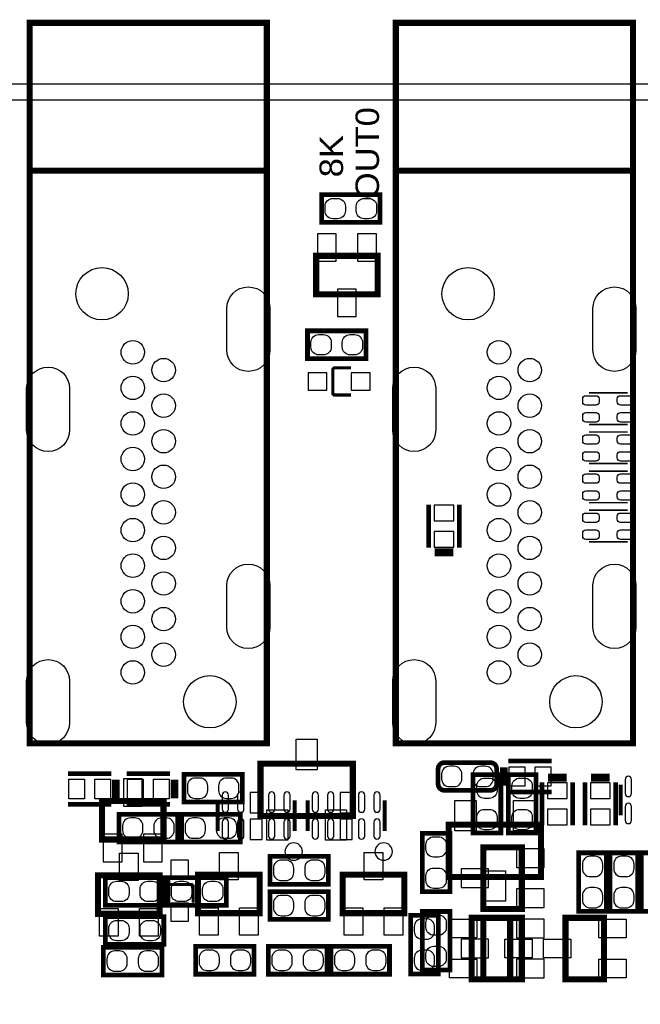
# Model space of a CAD drawing. Extents: x 0 to 160, y 0 to 118.
# Tile 10 of 13: x 104 to 124, y 86 to 118. Entities that reach past the tile are written whole.
import ezdxf

# ---------------------------------------------------------------- set-up
doc = ezdxf.new("R2010")
doc.units = 0
for name, color, linetype in [('BG_OUTLINE', 254, 'CONTINUOUS'), ('PG_SILKSCREEN_BOTTOM', 12, 'CONTINUOUS'), ('PG_SILKSCREEN_TOP', 9, 'CONTINUOUS'), ('PIN_BOTTOM', 1, 'CONTINUOUS'), ('PIN_TOP', 110, 'CONTINUOUS'), ('RKI_ALL', 40, 'CONTINUOUS')]:
    doc.layers.add(name, color=color, linetype=linetype)

msp = doc.modelspace()

# ---------------------------------------------------------------- linework, layer by layer
at = {"layer": 'BG_OUTLINE'}
msp.add_lwpolyline([(3.999992, 0), (155.999688, 0, 0.414214), (159.99968, 3.999992), (159.99968, 111.999776, 0.414214), (155.999688, 115.999768), (151.13, 115.999768), (150.416768, 116.713), (141.224, 116.713), (140.510768, 115.999768), (50.165, 115.999768), (49.735232, 115.57), (43.228768, 115.57), (42.799, 115.999768), (15.748, 115.999768), (15.415768, 116.332), (13.921232, 116.332), (13.589, 115.999768), (3.999992, 115.999768, 0.414214), (0, 111.999776), (0, 3.999992, 0.414214)], format="xyb", close=True, dxfattribs=at)
at = {"layer": 'PG_SILKSCREEN_BOTTOM'}
for points, const_width in [([(115.795095, 111.513112), (113.895073, 111.513112), (113.895073, 112.413288), (115.795095, 112.413288), (115.795095, 111.513112)], 0.1524), ([(113.718086, 110.430208), (115.718082, 110.430208), (115.718082, 109.180198), (113.718086, 109.180198), (113.718086, 110.430208)], 0.2), ([(113.437873, 107.993688), (115.337895, 107.993688), (115.337895, 107.093512), (113.437873, 107.093512), (113.437873, 107.993688)], 0.1524), ([(114.854076, 105.909796), (114.304089, 105.909796), (114.264084, 105.949801), (114.264084, 106.749799), (114.304089, 106.789804), (114.854076, 106.789804)], 0.1), ([(123.832696, 105.977792), (122.582686, 105.977792)], 0.050013), ([(123.83069, 104.9528), (122.580679, 104.9528)], 0.050013), ([(123.832696, 104.707792), (122.582686, 104.707792)], 0.050013), ([(123.83069, 103.6828), (122.580679, 103.6828)], 0.050013), ([(123.832696, 103.437792), (122.582686, 103.437792)], 0.050013), ([(117.367685, 102.350799), (117.367685, 100.950801)], 0.1524), ([(118.367683, 102.350799), (118.367683, 100.950801)], 0.1524), ([(123.83069, 102.4128), (122.580679, 102.4128)], 0.050013), ([(123.832696, 102.167792), (122.582686, 102.167792)], 0.050013), ([(123.83069, 101.1428), (122.580679, 101.1428)], 0.050013), ([(118.167683, 100.850802), (117.567685, 100.850802)], 0.1524), ([(118.167683, 100.750802), (117.567685, 100.750802)], 0.1524), ([(118.814596, 91.683789), (118.814596, 93.583811), (119.714772, 93.583811), (119.714772, 91.683789), (118.814596, 91.683789)], 0.1524), ([(119.957596, 91.683789), (119.957596, 93.583811), (120.857772, 93.583811), (120.857772, 91.683789), (119.957596, 91.683789)], 0.1524), ([(121.050685, 91.933801), (121.050685, 93.333799)], 0.1524), ([(121.250685, 93.533798), (121.850683, 93.533798)], 0.1524), ([(121.250685, 93.433798), (121.850683, 93.433798)], 0.1524), ([(122.050683, 91.933801), (122.050683, 93.333799)], 0.1524), ([(122.447685, 91.933801), (122.447685, 93.333799)], 0.1524), ([(122.647685, 93.533798), (123.247683, 93.533798)], 0.1524), ([(122.647685, 93.433798), (123.247683, 93.433798)], 0.1524), ([(123.447683, 91.933801), (123.447683, 93.333799)], 0.1524), ([(123.60275, 93.260926), (123.60275, 92.260928)], 0.127), ([(108.763181, 91.474392), (106.763185, 91.474392), (106.763185, 92.724402), (108.763181, 92.724402), (108.763181, 91.474392)], 0.2), ([(110.52175, 92.752926), (110.52175, 91.752928)], 0.127), ([(113.021618, 92.752926), (113.021618, 91.752928)], 0.127), ([(113.44275, 92.752926), (113.44275, 91.752928)], 0.127), ([(115.942618, 92.752926), (115.942618, 91.752928)], 0.127), ([(117.163596, 89.778789), (117.163596, 91.678811), (118.063772, 91.678811), (118.063772, 89.778789), (117.163596, 89.778789)], 0.1524), ([(120.398692, 91.220798), (120.398692, 89.220802), (119.148682, 89.220802), (119.148682, 91.220798), (120.398692, 91.220798)], 0.2), ([(106.872989, 90.239088), (108.773011, 90.239088), (108.773011, 89.338912), (106.872989, 89.338912), (106.872989, 90.239088)], 0.1524), ([(108.904989, 90.239088), (110.805011, 90.239088), (110.805011, 89.338912), (108.904989, 89.338912), (108.904989, 90.239088)], 0.1524), ([(118.063772, 89.138811), (118.063772, 87.238789), (117.163596, 87.238789), (117.163596, 89.138811), (118.063772, 89.138811)], 0.1524), ([(108.773011, 88.068912), (106.872989, 88.068912), (106.872989, 88.969088), (108.773011, 88.969088), (108.773011, 88.068912)], 0.1524), ([(120.398692, 88.934798), (120.398692, 86.934802), (119.148682, 86.934802), (119.148682, 88.934798), (120.398692, 88.934798)], 0.2)]:
    msp.add_lwpolyline(points, dxfattribs=dict(at, const_width=const_width))
for points in [[(113.274856, 91.0844, 1), (112.706912, 91.0844, 1)], [(116.195856, 91.0844, 1), (115.627912, 91.0844, 1)]]:
    msp.add_lwpolyline(points, format="xyb", close=True, dxfattribs=at)
at = {"layer": 'PG_SILKSCREEN_TOP'}
for points, const_width in [([(112.116489, 117.997351), (112.116489, 94.597347), (104.416479, 94.597347), (104.416479, 117.997351), (112.116489, 117.997351)], 0.2), ([(124.003689, 117.997351), (124.003689, 94.597347), (116.303679, 94.597347), (116.303679, 117.997351), (124.003689, 117.997351)], 0.2), ([(112.116489, 113.197335), (104.416479, 113.197335)], 0.2), ([(124.003689, 113.197335), (116.303679, 113.197335)], 0.2), ([(111.911003, 93.941011), (114.910997, 93.941011), (114.910997, 92.240989), (111.911003, 92.240989), (111.911003, 93.941011)], 0.2), ([(121.361683, 94.022799), (119.961685, 94.022799)], 0.1524), ([(105.666184, 93.616399), (107.066182, 93.616399)], 0.1524), ([(107.571184, 93.616399), (108.971182, 93.616399)], 0.1524), ([(119.761686, 93.822799), (119.761686, 93.222801)], 0.1524), ([(119.861686, 93.822799), (119.861686, 93.222801)], 0.1524), ([(107.166181, 92.816401), (107.166181, 93.416399)], 0.1524), ([(107.266181, 92.816401), (107.266181, 93.416399)], 0.1524), ([(109.071181, 92.816401), (109.071181, 93.416399)], 0.1524), ([(109.171181, 92.816401), (109.171181, 93.416399)], 0.1524), ([(109.424673, 92.691712), (111.324695, 92.691712), (111.324695, 93.591888), (109.424673, 93.591888), (109.424673, 92.691712)], 0.1524), ([(121.361683, 93.022801), (119.961685, 93.022801)], 0.1524), ([(105.666184, 92.616401), (107.066182, 92.616401)], 0.1524), ([(107.571184, 92.616401), (108.971182, 92.616401)], 0.1524), ([(109.221194, 92.296488), (107.321172, 92.296488), (107.321172, 91.396312), (109.221194, 91.396312), (109.221194, 92.296488)], 0.1524), ([(109.353172, 91.396312), (111.253194, 91.396312), (111.253194, 92.296488), (109.353172, 92.296488), (109.353172, 91.396312)], 0.1524), ([(121.018681, 90.259789), (118.018687, 90.259789), (118.018687, 91.959811), (121.018681, 91.959811), (121.018681, 90.259789)], 0.2), ([(112.218673, 90.024712), (114.118695, 90.024712), (114.118695, 90.924888), (112.218673, 90.924888), (112.218673, 90.024712)], 0.1524), ([(123.143772, 89.143789), (123.143772, 91.043811), (122.243596, 91.043811), (122.243596, 89.143789), (123.143772, 89.143789)], 0.1524), ([(124.159772, 89.143789), (124.159772, 91.043811), (123.259596, 91.043811), (123.259596, 89.143789), (124.159772, 89.143789)], 0.1524), ([(125.175772, 89.143789), (125.175772, 91.043811), (124.275596, 91.043811), (124.275596, 89.143789), (125.175772, 89.143789)], 0.1524), ([(106.636185, 89.061392), (108.636181, 89.061392), (108.636181, 90.311402), (106.636185, 90.311402), (106.636185, 89.061392)], 0.2), ([(109.882686, 89.086792), (111.882682, 89.086792), (111.882682, 90.336802), (109.882686, 90.336802), (109.882686, 89.086792)], 0.2), ([(114.581686, 89.086792), (116.581682, 89.086792), (116.581682, 90.336802), (114.581686, 90.336802), (114.581686, 89.086792)], 0.2), ([(109.727187, 89.424408), (109.727187, 89.974395), (109.687182, 90.0144), (108.887184, 90.0144), (108.847179, 89.974395), (108.847179, 89.424408)], 0.1), ([(114.118695, 89.781888), (112.218673, 89.781888), (112.218673, 88.881712), (114.118695, 88.881712), (114.118695, 89.781888)], 0.1524), ([(116.782596, 89.011811), (116.782596, 87.111789), (117.682772, 87.111789), (117.682772, 89.011811), (116.782596, 89.011811)], 0.1524), ([(118.765676, 88.934798), (118.765676, 86.934802), (120.015686, 86.934802), (120.015686, 88.934798), (118.765676, 88.934798)], 0.2), ([(123.065692, 86.934802), (123.065692, 88.934798), (121.815682, 88.934798), (121.815682, 86.934802), (123.065692, 86.934802)], 0.2), ([(106.813172, 87.078312), (108.713194, 87.078312), (108.713194, 87.978488), (106.813172, 87.978488), (106.813172, 87.078312)], 0.1524), ([(109.805673, 87.103712), (111.705695, 87.103712), (111.705695, 88.003888), (109.805673, 88.003888), (109.805673, 87.103712)], 0.1524), ([(112.167873, 87.103712), (114.067895, 87.103712), (114.067895, 88.003888), (112.167873, 88.003888), (112.167873, 87.103712)], 0.1524), ([(116.099895, 88.003888), (114.199873, 88.003888), (114.199873, 87.103712), (116.099895, 87.103712), (116.099895, 88.003888)], 0.1524)]:
    msp.add_lwpolyline(points, dxfattribs=dict(at, const_width=const_width))
at = {"layer": 'PG_SILKSCREEN_TOP', "const_width": 0.1524}
msp.add_lwpolyline([(119.376495, 93.972888), (117.882873, 93.972888, 0.414214), (117.679673, 93.769688), (117.679673, 93.275912, 0.414214), (117.882873, 93.072712), (119.376495, 93.072712, 0.414214), (119.579695, 93.275912), (119.579695, 93.769688, 0.414214), (119.376495, 93.972888)], format="xyb", dxfattribs=at)
at = {"layer": 'PIN_BOTTOM'}
for points in [[(114.413284, 111.633), (114.260884, 111.633, -0.414214), (114.006884, 111.887), (114.006884, 112.0394, -0.414214), (114.260884, 112.2934), (114.413284, 112.2934, -0.414214), (114.667284, 112.0394), (114.667284, 111.887, -0.414214)], [(115.429284, 111.633), (115.276884, 111.633, -0.414214), (115.022884, 111.887), (115.022884, 112.0394, -0.414214), (115.276884, 112.2934), (115.429284, 112.2934, -0.414214), (115.683284, 112.0394), (115.683284, 111.887, -0.414214)], [(110.81799, 107.374233), (110.81799, 108.720433, -1), (112.21499, 108.720433), (112.21499, 107.374233, -1)], [(122.70519, 107.374233), (122.70519, 108.720433, -1), (124.10219, 108.720433), (124.10219, 107.374233, -1)], [(113.803684, 107.8738), (113.956084, 107.8738, -0.414214), (114.210084, 107.6198), (114.210084, 107.4674, -0.414214), (113.956084, 107.2134), (113.803684, 107.2134, -0.414214), (113.549684, 107.4674), (113.549684, 107.6198, -0.414214)], [(114.819684, 107.8738), (114.972084, 107.8738, -0.414214), (115.226084, 107.6198), (115.226084, 107.4674, -0.414214), (114.972084, 107.2134), (114.819684, 107.2134, -0.414214), (114.565684, 107.4674), (114.565684, 107.6198, -0.414214)], [(104.317978, 104.774238), (104.317978, 106.120438, -1), (105.714978, 106.120438), (105.714978, 104.774238, -1)], [(116.205178, 104.774238), (116.205178, 106.120438, -1), (117.602178, 106.120438), (117.602178, 104.774238, -1)], [(122.805292, 105.583406), (122.475092, 105.583406, -0.414214), (122.373492, 105.685006), (122.373492, 105.786606, -0.414214), (122.475092, 105.888206), (122.805292, 105.888206, -0.414214), (122.906892, 105.786606), (122.906892, 105.685006, -0.414214)], [(123.928276, 105.583406), (123.598076, 105.583406, -0.414214), (123.496476, 105.685006), (123.496476, 105.786606, -0.414214), (123.598076, 105.888206), (123.928276, 105.888206, -0.414214), (124.029876, 105.786606), (124.029876, 105.685006, -0.414214)], [(122.805292, 105.033394), (122.475092, 105.033394, -0.414214), (122.373492, 105.134994), (122.373492, 105.236594, -0.414214), (122.475092, 105.338194), (122.805292, 105.338194, -0.414214), (122.906892, 105.236594), (122.906892, 105.134994, -0.414214)], [(123.928276, 105.033394), (123.598076, 105.033394, -0.414214), (123.496476, 105.134994), (123.496476, 105.236594, -0.414214), (123.598076, 105.338194), (123.928276, 105.338194, -0.414214), (124.029876, 105.236594), (124.029876, 105.134994, -0.414214)], [(122.805292, 104.313406), (122.475092, 104.313406, -0.414214), (122.373492, 104.415006), (122.373492, 104.516606, -0.414214), (122.475092, 104.618206), (122.805292, 104.618206, -0.414214), (122.906892, 104.516606), (122.906892, 104.415006, -0.414214)], [(123.928276, 104.313406), (123.598076, 104.313406, -0.414214), (123.496476, 104.415006), (123.496476, 104.516606, -0.414214), (123.598076, 104.618206), (123.928276, 104.618206, -0.414214), (124.029876, 104.516606), (124.029876, 104.415006, -0.414214)], [(122.805292, 103.763394), (122.475092, 103.763394, -0.414214), (122.373492, 103.864994), (122.373492, 103.966594, -0.414214), (122.475092, 104.068194), (122.805292, 104.068194, -0.414214), (122.906892, 103.966594), (122.906892, 103.864994, -0.414214)], [(123.928276, 103.763394), (123.598076, 103.763394, -0.414214), (123.496476, 103.864994), (123.496476, 103.966594, -0.414214), (123.598076, 104.068194), (123.928276, 104.068194, -0.414214), (124.029876, 103.966594), (124.029876, 103.864994, -0.414214)], [(122.805292, 103.043406), (122.475092, 103.043406, -0.414214), (122.373492, 103.145006), (122.373492, 103.246606, -0.414214), (122.475092, 103.348206), (122.805292, 103.348206, -0.414214), (122.906892, 103.246606), (122.906892, 103.145006, -0.414214)], [(123.928276, 103.043406), (123.598076, 103.043406, -0.414214), (123.496476, 103.145006), (123.496476, 103.246606, -0.414214), (123.598076, 103.348206), (123.928276, 103.348206, -0.414214), (124.029876, 103.246606), (124.029876, 103.145006, -0.414214)], [(122.805292, 102.493394), (122.475092, 102.493394, -0.414214), (122.373492, 102.594994), (122.373492, 102.696594, -0.414214), (122.475092, 102.798194), (122.805292, 102.798194, -0.414214), (122.906892, 102.696594), (122.906892, 102.594994, -0.414214)], [(123.928276, 102.493394), (123.598076, 102.493394, -0.414214), (123.496476, 102.594994), (123.496476, 102.696594, -0.414214), (123.598076, 102.798194), (123.928276, 102.798194, -0.414214), (124.029876, 102.696594), (124.029876, 102.594994, -0.414214)], [(122.805292, 101.773406), (122.475092, 101.773406, -0.414214), (122.373492, 101.875006), (122.373492, 101.976606, -0.414214), (122.475092, 102.078206), (122.805292, 102.078206, -0.414214), (122.906892, 101.976606), (122.906892, 101.875006, -0.414214)], [(123.928276, 101.773406), (123.598076, 101.773406, -0.414214), (123.496476, 101.875006), (123.496476, 101.976606, -0.414214), (123.598076, 102.078206), (123.928276, 102.078206, -0.414214), (124.029876, 101.976606), (124.029876, 101.875006, -0.414214)], [(122.805292, 101.223394), (122.475092, 101.223394, -0.414214), (122.373492, 101.324994), (122.373492, 101.426594, -0.414214), (122.475092, 101.528194), (122.805292, 101.528194, -0.414214), (122.906892, 101.426594), (122.906892, 101.324994, -0.414214)], [(123.928276, 101.223394), (123.598076, 101.223394, -0.414214), (123.496476, 101.324994), (123.496476, 101.426594, -0.414214), (123.598076, 101.528194), (123.928276, 101.528194, -0.414214), (124.029876, 101.426594), (124.029876, 101.324994, -0.414214)], [(110.81799, 98.374251), (110.81799, 99.720451, -1), (112.21499, 99.720451), (112.21499, 98.374251, -1)], [(122.70519, 98.374251), (122.70519, 99.720451, -1), (124.10219, 99.720451), (124.10219, 98.374251, -1)], [(104.317978, 95.274232), (104.317978, 96.620432, -1), (105.714978, 96.620432), (105.714978, 95.274232, -1)], [(116.205178, 95.274232), (116.205178, 96.620432, -1), (117.602178, 96.620432), (117.602178, 95.274232, -1)], [(118.934484, 93.0656), (118.934484, 93.218, -0.414214), (119.188484, 93.472), (119.340884, 93.472, -0.414214), (119.594884, 93.218), (119.594884, 93.0656, -0.414214), (119.340884, 92.8116), (119.188484, 92.8116, -0.414214)], [(120.077484, 93.0656), (120.077484, 93.218, -0.414214), (120.331484, 93.472), (120.483884, 93.472, -0.414214), (120.737884, 93.218), (120.737884, 93.0656, -0.414214), (120.483884, 92.8116), (120.331484, 92.8116, -0.414214)], [(123.751086, 93.426788), (123.751086, 92.969588, 1), (123.954286, 92.969588), (123.954286, 93.426788, 1)], [(110.670086, 92.918788), (110.670086, 92.461588, 1), (110.873286, 92.461588), (110.873286, 92.918788, 1)], [(111.170212, 92.918788), (111.170212, 92.461588, 1), (111.373412, 92.461588), (111.373412, 92.918788, 1)], [(112.169956, 92.918788), (112.169956, 92.461588, 1), (112.373156, 92.461588), (112.373156, 92.918788, 1)], [(112.670082, 92.918788), (112.670082, 92.461588, 1), (112.873282, 92.461588), (112.873282, 92.918788, 1)], [(113.591086, 92.918788), (113.591086, 92.461588, 1), (113.794286, 92.461588), (113.794286, 92.918788, 1)], [(114.091212, 92.918788), (114.091212, 92.461588, 1), (114.294412, 92.461588), (114.294412, 92.918788, 1)], [(115.090956, 92.918788), (115.090956, 92.461588, 1), (115.294156, 92.461588), (115.294156, 92.918788, 1)], [(115.591082, 92.918788), (115.591082, 92.461588, 1), (115.794282, 92.461588), (115.794282, 92.918788, 1)], [(118.934484, 92.0496), (118.934484, 92.202, -0.414214), (119.188484, 92.456), (119.340884, 92.456, -0.414214), (119.594884, 92.202), (119.594884, 92.0496, -0.414214), (119.340884, 91.7956), (119.188484, 91.7956, -0.414214)], [(120.077484, 92.0496), (120.077484, 92.202, -0.414214), (120.331484, 92.456), (120.483884, 92.456, -0.414214), (120.737884, 92.202), (120.737884, 92.0496, -0.414214), (120.483884, 91.7956), (120.331484, 91.7956, -0.414214)], [(123.751086, 92.552012), (123.751086, 92.094812, 1), (123.954286, 92.094812), (123.954286, 92.552012, 1)], [(110.670086, 92.044012), (110.670086, 91.586812, 1), (110.873286, 91.586812), (110.873286, 92.044012, 1)], [(111.170212, 92.044012), (111.170212, 91.586812, 1), (111.373412, 91.586812), (111.373412, 92.044012, 1)], [(112.169956, 92.044012), (112.169956, 91.586812, 1), (112.373156, 91.586812), (112.373156, 92.044012, 1)], [(112.670082, 92.044012), (112.670082, 91.586812, 1), (112.873282, 91.586812), (112.873282, 92.044012, 1)], [(113.591086, 92.044012), (113.591086, 91.586812, 1), (113.794286, 91.586812), (113.794286, 92.044012, 1)], [(114.091212, 92.044012), (114.091212, 91.586812, 1), (114.294412, 91.586812), (114.294412, 92.044012, 1)], [(115.090956, 92.044012), (115.090956, 91.586812, 1), (115.294156, 91.586812), (115.294156, 92.044012, 1)], [(115.591082, 92.044012), (115.591082, 91.586812, 1), (115.794282, 91.586812), (115.794282, 92.044012, 1)], [(117.283484, 91.1606), (117.283484, 91.313, -0.414214), (117.537484, 91.567), (117.689884, 91.567, -0.414214), (117.943884, 91.313), (117.943884, 91.1606, -0.414214), (117.689884, 90.9066), (117.537484, 90.9066, -0.414214)], [(117.283484, 90.1446), (117.283484, 90.297, -0.414214), (117.537484, 90.551), (117.689884, 90.551, -0.414214), (117.943884, 90.297), (117.943884, 90.1446, -0.414214), (117.689884, 89.8906), (117.537484, 89.8906, -0.414214)], [(107.2388, 90.1192), (107.3912, 90.1192, -0.414214), (107.6452, 89.8652), (107.6452, 89.7128, -0.414214), (107.3912, 89.4588), (107.2388, 89.4588, -0.414214), (106.9848, 89.7128), (106.9848, 89.8652, -0.414214)], [(108.2548, 90.1192), (108.4072, 90.1192, -0.414214), (108.6612, 89.8652), (108.6612, 89.7128, -0.414214), (108.4072, 89.4588), (108.2548, 89.4588, -0.414214), (108.0008, 89.7128), (108.0008, 89.8652, -0.414214)], [(109.2708, 90.1192), (109.4232, 90.1192, -0.414214), (109.6772, 89.8652), (109.6772, 89.7128, -0.414214), (109.4232, 89.4588), (109.2708, 89.4588, -0.414214), (109.0168, 89.7128), (109.0168, 89.8652, -0.414214)], [(110.2868, 90.1192), (110.4392, 90.1192, -0.414214), (110.6932, 89.8652), (110.6932, 89.7128, -0.414214), (110.4392, 89.4588), (110.2868, 89.4588, -0.414214), (110.0328, 89.7128), (110.0328, 89.8652, -0.414214)], [(117.943884, 88.773), (117.943884, 88.6206, -0.414214), (117.689884, 88.3666), (117.537484, 88.3666, -0.414214), (117.283484, 88.6206), (117.283484, 88.773, -0.414214), (117.537484, 89.027), (117.689884, 89.027, -0.414214)], [(107.3912, 88.1888), (107.2388, 88.1888, -0.414214), (106.9848, 88.4428), (106.9848, 88.5952, -0.414214), (107.2388, 88.8492), (107.3912, 88.8492, -0.414214), (107.6452, 88.5952), (107.6452, 88.4428, -0.414214)], [(108.4072, 88.1888), (108.2548, 88.1888, -0.414214), (108.0008, 88.4428), (108.0008, 88.5952, -0.414214), (108.2548, 88.8492), (108.4072, 88.8492, -0.414214), (108.6612, 88.5952), (108.6612, 88.4428, -0.414214)], [(117.943884, 87.757), (117.943884, 87.6046, -0.414214), (117.689884, 87.3506), (117.537484, 87.3506, -0.414214), (117.283484, 87.6046), (117.283484, 87.757, -0.414214), (117.537484, 88.011), (117.689884, 88.011, -0.414214)]]:
    msp.add_lwpolyline(points, format="xyb", close=True, dxfattribs=at)
for points in [[(113.763273, 111.148698), (113.763273, 110.259698), (114.372873, 110.259698), (114.372873, 111.148698)], [(115.063295, 111.148698), (115.063295, 110.259698), (115.672895, 110.259698), (115.672895, 111.148698)], [(114.413284, 109.348702), (114.413284, 108.459702), (115.022884, 108.459702), (115.022884, 109.348702)], [(114.068885, 106.0704), (114.068885, 106.6292), (113.459285, 106.6292), (113.459285, 106.0704)], [(115.468883, 106.0704), (115.468883, 106.6292), (114.859283, 106.6292), (114.859283, 106.0704)], [(118.185184, 102.329793), (117.550184, 102.329793), (117.550184, 101.821793), (118.185184, 101.821793)], [(118.185184, 101.479807), (117.550184, 101.479807), (117.550184, 100.971807), (118.185184, 100.971807)], [(108.067983, 92.555898), (108.067983, 93.444898), (107.458383, 93.444898), (107.458383, 92.555898)], [(121.233184, 92.804793), (121.868184, 92.804793), (121.868184, 93.312793), (121.233184, 93.312793)], [(122.630184, 92.804793), (123.265184, 92.804793), (123.265184, 93.312793), (122.630184, 93.312793)], [(111.962184, 92.343478), (111.962184, 93.003878), (111.581184, 93.003878), (111.581184, 92.343478)], [(114.883184, 92.343478), (114.883184, 93.003878), (114.502184, 93.003878), (114.502184, 92.343478)], [(121.233184, 91.954807), (121.868184, 91.954807), (121.868184, 92.462807), (121.233184, 92.462807)], [(122.630184, 91.954807), (123.265184, 91.954807), (123.265184, 92.462807), (122.630184, 92.462807)], [(111.962184, 91.476576), (111.962184, 92.136976), (111.581184, 92.136976), (111.581184, 91.476576)], [(114.883184, 91.476576), (114.883184, 92.136976), (114.502184, 92.136976), (114.502184, 91.476576)], [(107.417972, 90.755902), (107.417972, 91.644902), (106.808372, 91.644902), (106.808372, 90.755902)], [(108.717994, 90.755902), (108.717994, 91.644902), (108.108394, 91.644902), (108.108394, 90.755902)], [(121.117182, 91.175611), (120.228182, 91.175611), (120.228182, 90.566011), (121.117182, 90.566011)], [(119.317186, 90.5256), (118.428186, 90.5256), (118.428186, 89.916), (119.317186, 89.916)], [(121.117182, 89.875589), (120.228182, 89.875589), (120.228182, 89.265989), (121.117182, 89.265989)], [(121.117182, 88.889611), (120.228182, 88.889611), (120.228182, 88.280011), (121.117182, 88.280011)], [(119.317186, 88.2396), (118.428186, 88.2396), (118.428186, 87.63), (119.317186, 87.63)], [(121.117182, 87.589589), (120.228182, 87.589589), (120.228182, 86.979989), (121.117182, 86.979989)]]:
    msp.add_lwpolyline(points, close=True, dxfattribs=at)
for centre, radius in [((106.766487, 109.197343), 0.849998), ((118.653687, 109.197343), 0.849998), ((107.766485, 107.297347), 0.381), ((119.653685, 107.297347), 0.381), ((108.766483, 106.719345), 0.381), ((120.653683, 106.719345), 0.381), ((107.766485, 106.142333), 0.381), ((119.653685, 106.142333), 0.381), ((108.766483, 105.564356), 0.381), ((120.653683, 105.564356), 0.381), ((107.766485, 104.987344), 0.381), ((119.653685, 104.987344), 0.381), ((108.766483, 104.409342), 0.381), ((120.653683, 104.409342), 0.381), ((107.766485, 103.832355), 0.381), ((119.653685, 103.832355), 0.381), ((108.766483, 103.254353), 0.381), ((120.653683, 103.254353), 0.381), ((107.766485, 102.677341), 0.381), ((119.653685, 102.677341), 0.381), ((108.766483, 102.099339), 0.381), ((120.653683, 102.099339), 0.381), ((107.766485, 101.522352), 0.381), ((119.653685, 101.522352), 0.381), ((108.766483, 100.94435), 0.381), ((120.653683, 100.94435), 0.381), ((107.766485, 100.367338), 0.381), ((119.653685, 100.367338), 0.381), ((108.766483, 99.789336), 0.381), ((120.653683, 99.789336), 0.381), ((107.766485, 99.212349), 0.381), ((119.653685, 99.212349), 0.381), ((108.766483, 98.634347), 0.381), ((120.653683, 98.634347), 0.381), ((107.766485, 98.057335), 0.381), ((119.653685, 98.057335), 0.381), ((108.766483, 97.479333), 0.381), ((120.653683, 97.479333), 0.381), ((107.766485, 96.902346), 0.381), ((119.653685, 96.902346), 0.381), ((110.26648, 95.947332), 0.849998), ((122.15368, 95.947332), 0.849998)]:
    msp.add_circle(centre, radius, dxfattribs=at)
at = {"layer": 'PIN_TOP'}
for points in [[(110.81799, 107.374233), (110.81799, 108.720433, -1), (112.21499, 108.720433), (112.21499, 107.374233, -1)], [(122.70519, 107.374233), (122.70519, 108.720433, -1), (124.10219, 108.720433), (124.10219, 107.374233, -1)], [(104.317978, 104.774238), (104.317978, 106.120438, -1), (105.714978, 106.120438), (105.714978, 104.774238, -1)], [(116.205178, 104.774238), (116.205178, 106.120438, -1), (117.602178, 106.120438), (117.602178, 104.774238, -1)], [(110.81799, 98.374251), (110.81799, 99.720451, -1), (112.21499, 99.720451), (112.21499, 98.374251, -1)], [(122.70519, 98.374251), (122.70519, 99.720451, -1), (124.10219, 99.720451), (124.10219, 98.374251, -1)], [(104.317978, 95.274232), (104.317978, 96.620432, -1), (105.714978, 96.620432), (105.714978, 95.274232, -1)], [(116.205178, 95.274232), (116.205178, 96.620432, -1), (117.602178, 96.620432), (117.602178, 95.274232, -1)], [(118.197884, 93.853), (118.045484, 93.853, 0.414214), (117.791484, 93.599), (117.791484, 93.4466, 0.414214), (118.045484, 93.1926), (118.197884, 93.1926, 0.414214), (118.451884, 93.4466), (118.451884, 93.599, 0.414214)], [(119.213884, 93.853), (119.061484, 93.853, 0.414214), (118.807484, 93.599), (118.807484, 93.4466, 0.414214), (119.061484, 93.1926), (119.213884, 93.1926, 0.414214), (119.467884, 93.4466), (119.467884, 93.599, 0.414214)], [(109.790484, 92.8116), (109.942884, 92.8116, 0.414214), (110.196884, 93.0656), (110.196884, 93.218, 0.414214), (109.942884, 93.472), (109.790484, 93.472, 0.414214), (109.536484, 93.218), (109.536484, 93.0656, 0.414214)], [(110.806484, 92.8116), (110.958884, 92.8116, 0.414214), (111.212884, 93.0656), (111.212884, 93.218, 0.414214), (110.958884, 93.472), (110.806484, 93.472, 0.414214), (110.552484, 93.218), (110.552484, 93.0656, 0.414214)], [(107.839383, 92.1766), (107.686983, 92.1766, 0.414214), (107.432983, 91.9226), (107.432983, 91.7702, 0.414214), (107.686983, 91.5162), (107.839383, 91.5162, 0.414214), (108.093383, 91.7702), (108.093383, 91.9226, 0.414214)], [(108.855383, 92.1766), (108.702983, 92.1766, 0.414214), (108.448983, 91.9226), (108.448983, 91.7702, 0.414214), (108.702983, 91.5162), (108.855383, 91.5162, 0.414214), (109.109383, 91.7702), (109.109383, 91.9226, 0.414214)], [(109.718983, 91.5162), (109.871383, 91.5162, 0.414214), (110.125383, 91.7702), (110.125383, 91.9226, 0.414214), (109.871383, 92.1766), (109.718983, 92.1766, 0.414214), (109.464983, 91.9226), (109.464983, 91.7702, 0.414214)], [(110.734983, 91.5162), (110.887383, 91.5162, 0.414214), (111.141383, 91.7702), (111.141383, 91.9226, 0.414214), (110.887383, 92.1766), (110.734983, 92.1766, 0.414214), (110.480983, 91.9226), (110.480983, 91.7702, 0.414214)], [(112.584484, 90.1446), (112.736884, 90.1446, 0.414214), (112.990884, 90.3986), (112.990884, 90.551, 0.414214), (112.736884, 90.805), (112.584484, 90.805, 0.414214), (112.330484, 90.551), (112.330484, 90.3986, 0.414214)], [(113.600484, 90.1446), (113.752884, 90.1446, 0.414214), (114.006884, 90.3986), (114.006884, 90.551, 0.414214), (113.752884, 90.805), (113.600484, 90.805, 0.414214), (113.346484, 90.551), (113.346484, 90.3986, 0.414214)], [(123.023884, 90.5256), (123.023884, 90.678, 0.414214), (122.769884, 90.932), (122.617484, 90.932, 0.414214), (122.363484, 90.678), (122.363484, 90.5256, 0.414214), (122.617484, 90.2716), (122.769884, 90.2716, 0.414214)], [(124.039884, 90.5256), (124.039884, 90.678, 0.414214), (123.785884, 90.932), (123.633484, 90.932, 0.414214), (123.379484, 90.678), (123.379484, 90.5256, 0.414214), (123.633484, 90.2716), (123.785884, 90.2716, 0.414214)], [(123.023884, 89.5096), (123.023884, 89.662, 0.414214), (122.769884, 89.916), (122.617484, 89.916, 0.414214), (122.363484, 89.662), (122.363484, 89.5096, 0.414214), (122.617484, 89.2556), (122.769884, 89.2556, 0.414214)], [(124.039884, 89.5096), (124.039884, 89.662, 0.414214), (123.785884, 89.916), (123.633484, 89.916, 0.414214), (123.379484, 89.662), (123.379484, 89.5096, 0.414214), (123.633484, 89.2556), (123.785884, 89.2556, 0.414214)], [(112.736884, 89.662), (112.584484, 89.662, 0.414214), (112.330484, 89.408), (112.330484, 89.2556, 0.414214), (112.584484, 89.0016), (112.736884, 89.0016, 0.414214), (112.990884, 89.2556), (112.990884, 89.408, 0.414214)], [(113.752884, 89.662), (113.600484, 89.662, 0.414214), (113.346484, 89.408), (113.346484, 89.2556, 0.414214), (113.600484, 89.0016), (113.752884, 89.0016, 0.414214), (114.006884, 89.2556), (114.006884, 89.408, 0.414214)], [(116.902484, 88.646), (116.902484, 88.4936, 0.414214), (117.156484, 88.2396), (117.308884, 88.2396, 0.414214), (117.562884, 88.4936), (117.562884, 88.646, 0.414214), (117.308884, 88.9), (117.156484, 88.9, 0.414214)], [(107.178983, 87.1982), (107.331383, 87.1982, 0.414214), (107.585383, 87.4522), (107.585383, 87.6046, 0.414214), (107.331383, 87.8586), (107.178983, 87.8586, 0.414214), (106.924983, 87.6046), (106.924983, 87.4522, 0.414214)], [(108.194983, 87.1982), (108.347383, 87.1982, 0.414214), (108.601383, 87.4522), (108.601383, 87.6046, 0.414214), (108.347383, 87.8586), (108.194983, 87.8586, 0.414214), (107.940983, 87.6046), (107.940983, 87.4522, 0.414214)], [(110.171484, 87.2236), (110.323884, 87.2236, 0.414214), (110.577884, 87.4776), (110.577884, 87.63, 0.414214), (110.323884, 87.884), (110.171484, 87.884, 0.414214), (109.917484, 87.63), (109.917484, 87.4776, 0.414214)], [(111.187484, 87.2236), (111.339884, 87.2236, 0.414214), (111.593884, 87.4776), (111.593884, 87.63, 0.414214), (111.339884, 87.884), (111.187484, 87.884, 0.414214), (110.933484, 87.63), (110.933484, 87.4776, 0.414214)], [(112.533684, 87.2236), (112.686084, 87.2236, 0.414214), (112.940084, 87.4776), (112.940084, 87.63, 0.414214), (112.686084, 87.884), (112.533684, 87.884, 0.414214), (112.279684, 87.63), (112.279684, 87.4776, 0.414214)], [(113.549684, 87.2236), (113.702084, 87.2236, 0.414214), (113.956084, 87.4776), (113.956084, 87.63, 0.414214), (113.702084, 87.884), (113.549684, 87.884, 0.414214), (113.295684, 87.63), (113.295684, 87.4776, 0.414214)], [(114.718084, 87.884), (114.565684, 87.884, 0.414214), (114.311684, 87.63), (114.311684, 87.4776, 0.414214), (114.565684, 87.2236), (114.718084, 87.2236, 0.414214), (114.972084, 87.4776), (114.972084, 87.63, 0.414214)], [(115.734084, 87.884), (115.581684, 87.884, 0.414214), (115.327684, 87.63), (115.327684, 87.4776, 0.414214), (115.581684, 87.2236), (115.734084, 87.2236, 0.414214), (115.988084, 87.4776), (115.988084, 87.63, 0.414214)], [(116.902484, 87.63), (116.902484, 87.4776, 0.414214), (117.156484, 87.2236), (117.308884, 87.2236, 0.414214), (117.562884, 87.4776), (117.562884, 87.63, 0.414214), (117.308884, 87.884), (117.156484, 87.884, 0.414214)]]:
    msp.add_lwpolyline(points, format="xyb", close=True, dxfattribs=at)
for points in [[(113.0681, 93.7387), (113.0681, 94.7293), (113.7539, 94.7293), (113.7539, 93.7387)], [(120.490691, 93.8403), (120.490691, 93.2053), (119.982691, 93.2053), (119.982691, 93.8403)], [(121.340677, 93.8403), (121.340677, 93.2053), (120.832677, 93.2053), (120.832677, 93.8403)], [(105.68719, 92.7989), (105.68719, 93.4339), (106.19519, 93.4339), (106.19519, 92.7989)], [(106.537176, 92.7989), (106.537176, 93.4339), (107.045176, 93.4339), (107.045176, 92.7989)], [(107.59219, 92.7989), (107.59219, 93.4339), (108.10019, 93.4339), (108.10019, 92.7989)], [(108.442176, 92.7989), (108.442176, 93.4339), (108.950176, 93.4339), (108.950176, 92.7989)], [(118.909084, 92.7481), (118.909084, 91.7575), (118.223284, 91.7575), (118.223284, 92.7481)], [(120.814084, 92.7481), (120.814084, 91.7575), (120.128284, 91.7575), (120.128284, 92.7481)], [(112.1156, 91.4527), (112.1156, 92.4433), (112.8014, 92.4433), (112.8014, 91.4527)], [(114.0206, 91.4527), (114.0206, 92.4433), (114.7064, 92.4433), (114.7064, 91.4527)], [(107.331383, 90.142898), (107.331383, 91.031898), (107.940983, 91.031898), (107.940983, 90.142898)], [(109.566583, 90.209599), (109.007783, 90.209599), (109.007783, 90.819199), (109.566583, 90.819199)], [(110.577884, 90.168298), (110.577884, 91.057298), (111.187484, 91.057298), (111.187484, 90.168298)], [(115.276884, 90.168298), (115.276884, 91.057298), (115.886484, 91.057298), (115.886484, 90.168298)], [(119.861584, 90.4621), (119.861584, 89.4715), (119.175784, 89.4715), (119.175784, 90.4621)], [(106.681372, 88.342902), (106.681372, 89.231902), (107.290972, 89.231902), (107.290972, 88.342902)], [(107.981394, 88.342902), (107.981394, 89.231902), (108.590994, 89.231902), (108.590994, 88.342902)], [(109.566583, 88.809601), (109.007783, 88.809601), (109.007783, 89.419201), (109.566583, 89.419201)], [(109.927873, 88.368302), (109.927873, 89.257302), (110.537473, 89.257302), (110.537473, 88.368302)], [(111.227895, 88.368302), (111.227895, 89.257302), (111.837495, 89.257302), (111.837495, 88.368302)], [(114.626873, 88.368302), (114.626873, 89.257302), (115.236473, 89.257302), (115.236473, 88.368302)], [(115.926895, 88.368302), (115.926895, 89.257302), (116.536495, 89.257302), (116.536495, 88.368302)], [(118.047186, 88.889611), (118.936186, 88.889611), (118.936186, 88.280011), (118.047186, 88.280011)], [(123.784182, 88.280011), (122.895182, 88.280011), (122.895182, 88.889611), (123.784182, 88.889611)], [(119.847182, 88.2396), (120.736182, 88.2396), (120.736182, 87.63), (119.847182, 87.63)], [(121.984186, 87.63), (121.095186, 87.63), (121.095186, 88.2396), (121.984186, 88.2396)], [(118.047186, 87.589589), (118.936186, 87.589589), (118.936186, 86.979989), (118.047186, 86.979989)], [(123.784182, 86.979989), (122.895182, 86.979989), (122.895182, 87.589589), (123.784182, 87.589589)]]:
    msp.add_lwpolyline(points, close=True, dxfattribs=at)
for centre, radius in [((106.766487, 109.197343), 0.849998), ((118.653687, 109.197343), 0.849998), ((107.766485, 107.297347), 0.381), ((119.653685, 107.297347), 0.381), ((108.766483, 106.719345), 0.381), ((120.653683, 106.719345), 0.381), ((107.766485, 106.142333), 0.381), ((119.653685, 106.142333), 0.381), ((108.766483, 105.564356), 0.381), ((120.653683, 105.564356), 0.381), ((107.766485, 104.987344), 0.381), ((119.653685, 104.987344), 0.381), ((108.766483, 104.409342), 0.381), ((120.653683, 104.409342), 0.381), ((107.766485, 103.832355), 0.381), ((119.653685, 103.832355), 0.381), ((108.766483, 103.254353), 0.381), ((120.653683, 103.254353), 0.381), ((107.766485, 102.677341), 0.381), ((119.653685, 102.677341), 0.381), ((108.766483, 102.099339), 0.381), ((120.653683, 102.099339), 0.381), ((107.766485, 101.522352), 0.381), ((119.653685, 101.522352), 0.381), ((108.766483, 100.94435), 0.381), ((120.653683, 100.94435), 0.381), ((107.766485, 100.367338), 0.381), ((119.653685, 100.367338), 0.381), ((108.766483, 99.789336), 0.381), ((120.653683, 99.789336), 0.381), ((107.766485, 99.212349), 0.381), ((119.653685, 99.212349), 0.381), ((108.766483, 98.634347), 0.381), ((120.653683, 98.634347), 0.381), ((107.766485, 98.057335), 0.381), ((119.653685, 98.057335), 0.381), ((108.766483, 97.479333), 0.381), ((120.653683, 97.479333), 0.381), ((107.766485, 96.902346), 0.381), ((119.653685, 96.902346), 0.381), ((110.26648, 95.947332), 0.849998), ((122.15368, 95.947332), 0.849998)]:
    msp.add_circle(centre, radius, dxfattribs=at)
at = {"layer": 'RKI_ALL'}
msp.add_lwpolyline([(155.999688, 0.508), (3.999992, 0.508, -0.414214), (0.508, 3.999992), (0.508, 111.999776, -0.414214), (3.999992, 115.491768), (13.799414, 115.491768), (14.131646, 115.824), (15.205354, 115.824), (15.537586, 115.491768), (42.588586, 115.491768), (43.018354, 115.062), (49.945646, 115.062), (50.375414, 115.491768), (140.721182, 115.491768), (141.434414, 116.205), (150.206354, 116.205), (150.919586, 115.491768), (155.999688, 115.491768, -0.414214), (159.49168, 111.999776), (159.49168, 3.999992, -0.414214)], format="xyb", close=True, dxfattribs=at)

# ---------------------------------------------------------------- texts
at = {"layer": 'PG_SILKSCREEN_TOP', "width": 1.1}
for s, p in [('OUT0', (115.759484, 112.268)), ('8K', (114.591084, 112.9792))]:
    msp.add_text(s, height=0.762, rotation=90, dxfattribs=at).set_placement(p)

doc.saveas('drawing.dxf')
